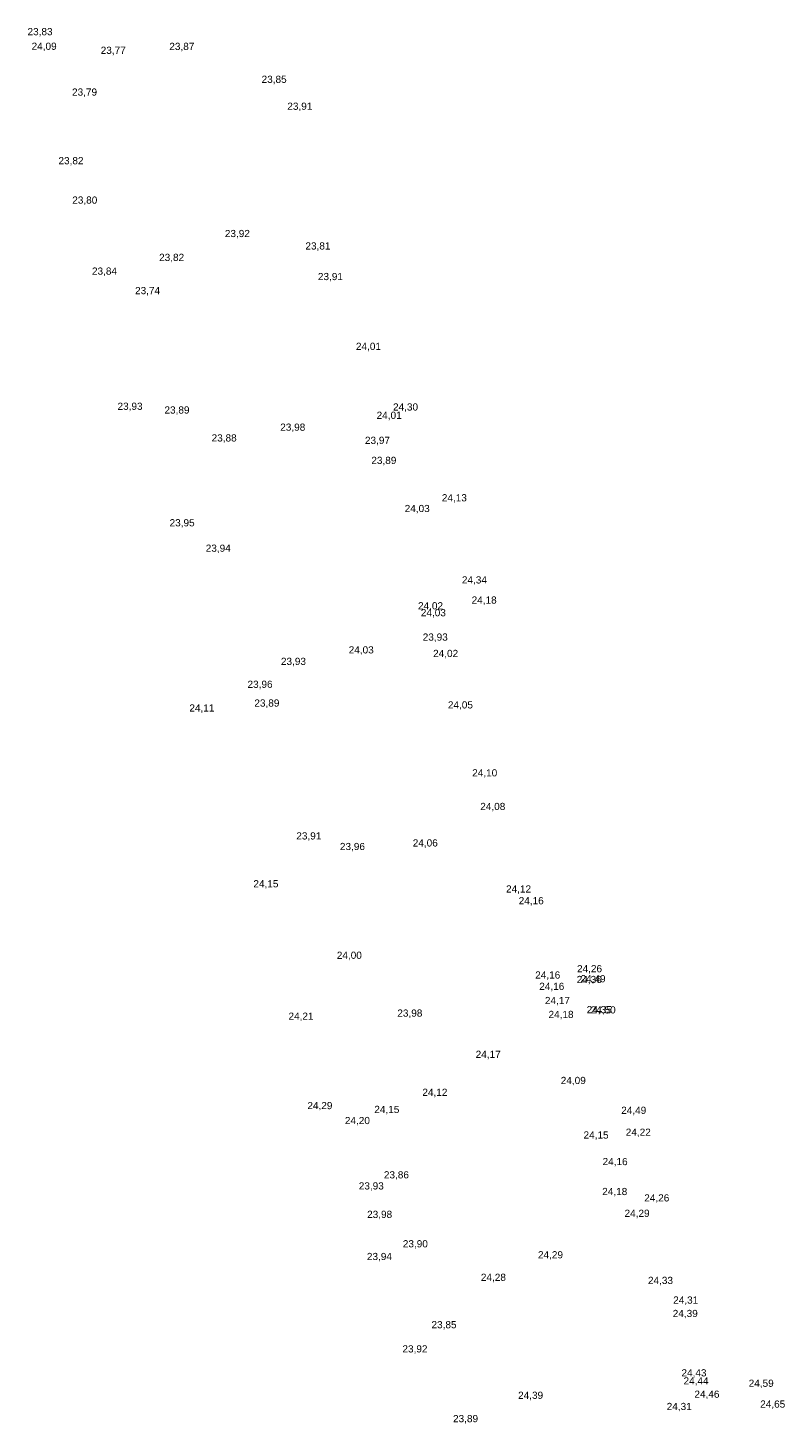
# Model space of a CAD drawing. Header units: metres. Extents: x 197719 to 197982, y 354060 to 354639.
# Tile 4 of 10: x 197781 to 197819, y 354206 to 354276. Entities that reach past the tile are written whole.
import ezdxf

# ---------------------------------------------------------------- set-up
doc = ezdxf.new("R2010")
doc.units = ezdxf.units.M
doc.layers.add('B-WE-VH-HOOGTE_BESTAAND-T', color=252, linetype='Continuous', lineweight=18)
doc.styles.add('NLCS_ISO', font='arial.ttf')

msp = doc.modelspace()

# ---------------------------------------------------------------- texts
at = {"layer": 'B-WE-VH-HOOGTE_BESTAAND-T', "style": 'NLCS_ISO'}
for s, p in [('23,83', (197780.52, 354275.715, 23.827)), ('24,09', (197780.726, 354274.982, 24.092)), ('23,77', (197784.198, 354274.779, 23.766)), ('23,87', (197787.645, 354274.974, 23.867)), ('23,85', (197792.282, 354273.323, 23.851)), ('23,79', (197782.757, 354272.682, 23.791)), ('23,91', (197793.573, 354271.971, 23.907)), ('23,82', (197782.075, 354269.239, 23.825)), ('23,80', (197782.769, 354267.261, 23.795)), ('23,80', (197782.769, 354267.261, 23.795)), ('23,92', (197790.435, 354265.582, 23.92)), ('23,81', (197794.483, 354264.958, 23.813)), ('23,82', (197787.132, 354264.384, 23.823)), ('23,84', (197783.759, 354263.695, 23.841)), ('23,84', (197783.759, 354263.695, 23.841)), ('23,91', (197795.11, 354263.423, 23.915)), ('23,74', (197785.924, 354262.717, 23.744)), ('24,01', (197797.021, 354259.919, 24.014)), ('24,01', (197797.021, 354259.919, 24.014)), ('23,93', (197785.042, 354256.911, 23.925)), ('24,30', (197798.884, 354256.875, 24.301)), ('23,89', (197787.401, 354256.724, 23.888)), ('24,01', (197798.061, 354256.458, 24.013)), ('24,01', (197798.061, 354256.458, 24.013)), ('23,98', (197793.218, 354255.862, 23.976)), ('23,88', (197789.771, 354255.322, 23.881)), ('23,97', (197797.474, 354255.201, 23.966)), ('23,89', (197797.795, 354254.194, 23.891)), ('24,13', (197801.337, 354252.317, 24.126)), ('24,03', (197799.47, 354251.779, 24.03)), ('23,95', (197787.658, 354251.063, 23.948)), ('23,94', (197789.475, 354249.787, 23.943)), ('24,34', (197802.345, 354248.195, 24.339)), ('24,18', (197802.834, 354247.184, 24.18)), ('24,02', (197800.139, 354246.895, 24.024)), ('24,03', (197800.282, 354246.549, 24.031)), ('23,93', (197800.378, 354245.325, 23.925)), ('24,03', (197796.657, 354244.683, 24.028)), ('24,02', (197800.899, 354244.504, 24.024)), ('23,93', (197793.252, 354244.106, 23.931)), ('23,96', (197791.574, 354242.954, 23.964)), ('24,11', (197788.652, 354241.766, 24.105)), ('23,89', (197791.918, 354242.014, 23.89)), ('24,05', (197801.642, 354241.921, 24.055)), ('24,10', (197802.862, 354238.511, 24.096)), ('24,08', (197803.268, 354236.823, 24.078)), ('23,91', (197794.025, 354235.345, 23.905)), ('23,96', (197796.216, 354234.813, 23.965)), ('24,06', (197799.876, 354234.991, 24.064)), ('24,15', (197791.869, 354232.943, 24.154)), ('24,12', (197804.563, 354232.682, 24.123)), ('24,16', (197805.198, 354232.093, 24.157)), ('24,00', (197796.06, 354229.353, 24.004)), ('24,16', (197806.028, 354228.363, 24.164)), ('24,36', (197808.112, 354228.138, 24.36)), ('24,26', (197808.129, 354228.679, 24.264)), ('24,49', (197808.306, 354228.175, 24.494)), ('24,16', (197806.232, 354227.793, 24.158)), ('24,17', (197806.516, 354227.082, 24.167)), ('24,21', (197793.632, 354226.295, 24.209)), ('23,98', (197799.101, 354226.451, 23.981)), ('24,18', (197806.697, 354226.383, 24.182)), ('24,35', (197808.614, 354226.622, 24.347)), ('24,50', (197808.815, 354226.611, 24.495)), ('24,17', (197803.036, 354224.381, 24.171)), ('24,09', (197807.312, 354223.07, 24.086)), ('24,12', (197800.359, 354222.475, 24.118)), ('24,29', (197794.581, 354221.808, 24.293)), ('24,15', (197797.944, 354221.615, 24.153)), ('24,49', (197810.35, 354221.571, 24.49)), ('24,20', (197796.465, 354221.058, 24.198)), ('24,22', (197810.578, 354220.472, 24.218)), ('24,15', (197808.457, 354220.33, 24.153)), ('23,86', (197798.426, 354218.332, 23.861)), ('24,16', (197809.413, 354218.997, 24.156)), ('23,93', (197797.164, 354217.776, 23.932)), ('24,18', (197809.395, 354217.495, 24.183)), ('24,26', (197811.507, 354217.174, 24.263)), ('23,98', (197797.583, 354216.348, 23.978)), ('24,29', (197810.518, 354216.402, 24.286)), ('23,90', (197799.377, 354214.871, 23.898)), ('23,94', (197797.572, 354214.233, 23.941)), ('24,29', (197806.167, 354214.319, 24.293)), ('24,28', (197803.298, 354213.188, 24.284)), ('24,33', (197811.693, 354213.033, 24.326)), ('24,31', (197812.961, 354212.046, 24.309)), ('24,39', (197812.938, 354211.373, 24.386)), ('23,85', (197800.818, 354210.81, 23.846)), ('23,92', (197799.358, 354209.596, 23.921)), ('24,43', (197813.377, 354208.393, 24.429)), ('24,44', (197813.48, 354207.988, 24.44)), ('24,59', (197816.754, 354207.871, 24.588)), ('24,39', (197805.169, 354207.266, 24.39)), ('24,46', (197814.028, 354207.321, 24.46)), ('24,31', (197812.635, 354206.705, 24.306)), ('24,65', (197817.333, 354206.825, 24.65)), ('23,89', (197801.9, 354206.094, 23.892))]:
    msp.add_text(s, height=0.36, dxfattribs=at).set_placement(p)

doc.saveas('drawing.dxf')
